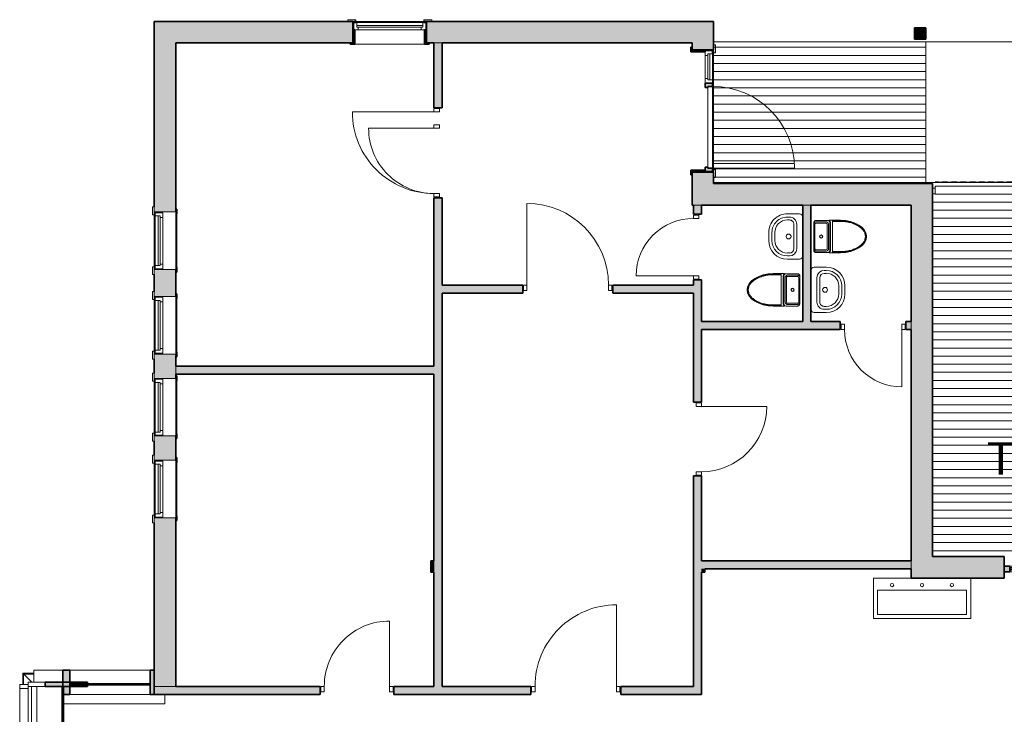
# Model space of a CAD drawing. Header units: millimetres. Extents: x -22273 to 76848, y -40640 to 35706.
# Tile 4 of 21: x -15128 to -2982, y 6855 to 15422. Entities that reach past the tile are written whole.
import ezdxf

# ---------------------------------------------------------------- set-up
doc = ezdxf.new("R2010")
doc.units = ezdxf.units.MM
doc.linetypes.add('Overhead', pattern=[3.96875, 2.38125, -1.5875])
for name, color, linetype, lineweight in [('A-COLS', 52, 'Continuous', 9), ('A-DETL-THIN', 151, 'Continuous', 9), ('A-DOOR', 31, 'Continuous', 9), ('A-DOOR-FRAM', 31, 'Continuous', 9), ('A-DOOR-GLAZ', 31, 'Continuous', 9), ('A-FLOR', 192, 'Continuous', 9), ('A-FLOR-LEVL', 51, 'Continuous', 9), ('A-FLOR-OVHD', 1, 'Overhead', 9), ('A-FLOR-PATT', 8, 'Continuous', 9), ('A-GLAZ', 151, 'Continuous', 9), ('A-GLAZ-CURT', 52, 'Continuous', 9), ('A-GLAZ-CWMG', 51, 'Continuous', 9), ('A-WALL', 113, 'Continuous', 9), ('A-WALL-PATT', 111, 'Continuous', 9), ('G-ANNO-TEXT', 231, 'Continuous', 9), ('P-SANR-FIXT', 6, 'Continuous', 9)]:
    doc.layers.add(name, color=color, linetype=linetype, lineweight=lineweight)
doc.styles.add('Arial', font='arial.ttf', dxfattribs={"height": 400})

# ---------------------------------------------------------------- blocks, each defined once
blk = doc.blocks.new('Innerdør Slett _Diplomat_ - 9x21-505350-1_0 første etg_hele_anlegget_m_funksjoner_m_rom')
at = {"layer": 'A-DOOR', "color": 55}
for p, q in [((-350, 856), (-350, 50)), ((-392, 50), (-392, -17)), ((-350, 50), (-392, 50)), ((-350, 50), (-350, -17)), ((456, -17), (456, 50)), ((498, 50), (456, 50)), ((498, -17), (498, 50)), ((-392, -17), (-350, -17)), ((456, -17), (498, -17))]:
    blk.add_line(p, q, dxfattribs=at)
blk.add_arc((-350, 50), 806, 360, 90, dxfattribs=at)
blk = doc.blocks.new('Innerdør Slett _Diplomat_ - 9x21-505349-1_0 første etg_hele_anlegget_m_funksjoner_m_rom')
at = {"layer": 'A-DOOR', "color": 55}
for p, q in [((-392, 17), (-350, 17)), ((-392, -50), (-392, 17)), ((-350, -50), (-350, 17)), ((456, 17), (456, -50)), ((456, 17), (498, 17)), ((498, 17), (498, -50)), ((-350, -50), (-392, -50)), ((-350, -856), (-350, -50)), ((498, -50), (456, -50))]:
    blk.add_line(p, q, dxfattribs=at)
blk.add_arc((-350, -50), 806, 270, 0, dxfattribs=at)
blk = doc.blocks.new('Innerdør Slett _Diplomat_ - 11x21-505352-1_0 første etg_hele_anlegget_m_funksjoner_m_rom')
at = {"layer": 'A-DOOR', "color": 55}
for p, q in [((-492, 17), (-450, 17)), ((-492, -50), (-492, 17)), ((-450, -50), (-450, 17)), ((556, 17), (556, -50)), ((556, 17), (598, 17)), ((598, 17), (598, -50)), ((-450, -50), (-492, -50)), ((-450, -1056), (-450, -50)), ((598, -50), (556, -50))]:
    blk.add_line(p, q, dxfattribs=at)
blk.add_arc((-450, -50), 1006, 270, 0, dxfattribs=at)
blk = doc.blocks.new('Innerdør Slett _Diplomat_ - 11x21-505353-1_0 første etg_hele_anlegget_m_funksjoner_m_rom')
at = {"layer": 'A-DOOR', "color": 55}
for p, q in [((-450, 1056), (-450, 50)), ((-492, 50), (-492, -17)), ((-450, 50), (-492, 50)), ((-450, 50), (-450, -17)), ((556, -17), (556, 50)), ((598, 50), (556, 50)), ((598, -17), (598, 50)), ((-492, -17), (-450, -17)), ((556, -17), (598, -17))]:
    blk.add_line(p, q, dxfattribs=at)
blk.add_arc((-450, 50), 1006, 360, 90, dxfattribs=at)
blk = doc.blocks.new('Innerdør Slett _Diplomat_ - 8x21-505351-1_0 første etg_hele_anlegget_m_funksjoner_m_rom')
at = {"layer": 'A-DOOR', "color": 55}
for p, q in [((-300, 756), (-300, 50)), ((-342, 50), (-342, -17)), ((-300, 50), (-342, 50)), ((-300, 50), (-300, -17)), ((406, -17), (406, 50)), ((448, 50), (406, 50)), ((448, -17), (448, 50)), ((-342, -17), (-300, -17)), ((406, -17), (448, -17))]:
    blk.add_line(p, q, dxfattribs=at)
blk.add_arc((-300, 50), 706, 360, 90, dxfattribs=at)
blk = doc.blocks.new('Rectangular Mullion - 50 x 100mm-1460648-1_0 første etg_hele_anlegget_m_funksjoner_m_rom')
at = {"layer": 'A-GLAZ-CWMG'}
blk.add_hatch(color=9, dxfattribs=at).paths.add_polyline_path([(-50, -125), (0, -125), (0, 175), (-50, 175), (-50, 31)])
at = {"layer": 'A-GLAZ-CWMG', "color": 8, "lineweight": 35}
for p, q in [((0, 175), (-50, 175)), ((-50, 175), (-50, -125)), ((0, -125), (0, 175)), ((-50, -125), (0, -125))]:
    blk.add_line(p, q, dxfattribs=at)
blk = doc.blocks.new('Rectangular Mullion - 50 x 100mm-1460650-1_0 første etg_hele_anlegget_m_funksjoner_m_rom')
at = {"layer": 'A-GLAZ-CWMG', "color": 55}
for p, q in [((0, 175), (-50, 175)), ((-50, 175), (-50, 72)), ((0, 72), (0, 175))]:
    blk.add_line(p, q, dxfattribs=at)
blk = doc.blocks.new('Rectangular Mullion - 50 x 150mm-1462491-1_0 første etg_hele_anlegget_m_funksjoner_m_rom')
at = {"layer": 'A-GLAZ-CWMG', "color": 55}
for p, q in [((-15128, 7175), (-15025, 7175)), ((-15128, 6445), (-15128, 7175))]:
    blk.add_line(p, q, dxfattribs=at)
blk = doc.blocks.new('System Panel - Glazed-1462500-1_0 første etg_hele_anlegget_m_funksjoner_m_rom')
at = {"layer": 'A-GLAZ-CURT'}
blk.add_hatch(color=9, dxfattribs=at).paths.add_polyline_path([(-14605, 6470), (-14587, 6470), (-14587, 7200), (-14605, 7200)])
at = {"layer": 'A-GLAZ-CURT', "color": 55}
blk.add_line((-14915, 7200), (-14915, 6470), dxfattribs=at)
at = {"layer": 'A-GLAZ-CURT', "color": 8, "lineweight": 35}
for p, q in [((-14605, 7200), (-14605, 6470)), ((-14587, 7200), (-14605, 7200)), ((-14587, 6470), (-14587, 7200)), ((-14605, 6470), (-14587, 6470))]:
    blk.add_line(p, q, dxfattribs=at)
blk = doc.blocks.new('Rectangular Mullion - 50 x 100mm-460747-1_0 første etg_hele_anlegget_m_funksjoner_m_rom')
at = {"layer": 'A-GLAZ-CWMG'}
blk.add_hatch(color=9, dxfattribs=at).paths.add_polyline_path([(-14529, 7200), (-14291, 7200), (-14291, 7250), (-14814, 7250), (-14814, 7200)])
at = {"layer": 'A-GLAZ-CWMG', "color": 55}
for p, q in [((-15025, 7200), (-15025, 7250)), ((-14814, 7250), (-15025, 7250)), ((-14814, 7200), (-15025, 7200))]:
    blk.add_line(p, q, dxfattribs=at)
at = {"layer": 'A-GLAZ-CWMG', "color": 8, "lineweight": 35}
for p, q in [((-14291, 7250), (-14814, 7250)), ((-14814, 7250), (-14814, 7200)), ((-14814, 7200), (-14291, 7200)), ((-14291, 7200), (-14291, 7250))]:
    blk.add_line(p, q, dxfattribs=at)
blk = doc.blocks.new('Rectangular Mullion - 50 x 100mm-1462505-1_0 første etg_hele_anlegget_m_funksjoner_m_rom')
at = {"layer": 'A-GLAZ-CWMG', "color": 55}
for p, q in [((-15025, 7200), (-14984, 7200)), ((-15025, 7200), (-15025, 6445)), ((-14984, 7200), (-14984, 6445))]:
    blk.add_line(p, q, dxfattribs=at)
blk = doc.blocks.new('Rectangular Mullion - 50 x 150mm-1462376-1_0 første etg_hele_anlegget_m_funksjoner_m_rom')
at = {"layer": 'A-GLAZ-CWMG'}
blk.add_hatch(color=9, dxfattribs=at).paths.add_polyline_path([(-14529, 7100), (-14509, 7100), (-14509, 7400), (-14596, 7400), (-14596, 7100)])
at = {"layer": 'A-GLAZ-CWMG', "color": 55}
for q in [(-14596, 7400), (-14953, 7250)]:
    blk.add_line((-14953, 7400), q, dxfattribs=at)
at = {"layer": 'A-GLAZ-CWMG', "color": 8, "lineweight": 35}
for p, q in [((-14509, 7400), (-14596, 7400)), ((-14596, 7400), (-14596, 7100)), ((-14509, 7100), (-14509, 7400)), ((-14596, 7100), (-14509, 7100))]:
    blk.add_line(p, q, dxfattribs=at)
blk = doc.blocks.new('System Panel - Glazed-1462508-1_0 første etg_hele_anlegget_m_funksjoner_m_rom')
at = {"layer": 'A-GLAZ-CURT'}
blk.add_hatch(color=9, dxfattribs=at).paths.add_polyline_path([(-693, 5), (-693, -5), (298, -5), (298, 5)])
at = {"layer": 'A-GLAZ-CURT', "color": 8, "lineweight": 35}
for p, q in [((298, 5), (-693, 5)), ((-693, 5), (-693, -5)), ((298, -5), (298, 5)), ((-693, -5), (298, -5))]:
    blk.add_line(p, q, dxfattribs=at)
blk = doc.blocks.new('Rectangular Mullion - 50 x 100mm-1462488-1_0 første etg_hele_anlegget_m_funksjoner_m_rom')
at = {"layer": 'A-GLAZ-CWMG', "color": 55}
for p, q in [((-14509, 7400), (-13518, 7400)), ((-13518, 7100), (-14509, 7100))]:
    blk.add_line(p, q, dxfattribs=at)
blk = doc.blocks.new('Vindu FKS 1x2-J - 9x17 FKS for 200 vegg-476345-1_0 første etg_hele_anlegget_m_funksjoner_m_rom')
at = {"layer": 'A-GLAZ'}
h = blk.add_hatch(color=9, dxfattribs=at)
h.paths.add_polyline_path([(445, 120), (445, 132), (420, 132), (420, 120)])
h.paths.add_polyline_path([(-445, 120), (-420, 120), (-420, 132), (-445, 132)])
h = blk.add_hatch(color=9, dxfattribs=at)
h.paths.add_polyline_path([(430, -147), (488, -147), (488, -132), (445, -132), (445, 28), (430, 28), (430, -132)])
h.paths.add_polyline_path([(-455, -147), (-430, -147), (-430, 28), (-445, 28), (-445, -132), (-488, -132), (-488, -147)])
at = {"layer": 'A-GLAZ', "color": 55}
for p, q in [((-518, 132), (-518, 154)), ((-518, 154), (-420, 154)), ((-420, 132), (-518, 132)), ((-420, 154), (-420, 132)), ((518, 154), (420, 154)), ((420, 154), (420, 132)), ((420, 132), (518, 132)), ((518, 132), (518, 154)), ((445, 120), (-445, 120)), ((-445, 120), (-445, 28)), ((-445, 28), (445, 28)), ((430, 28), (-430, 28)), ((-406, 60), (-406, 120)), ((-406, 84), (406, 84)), ((-406, 60), (406, 60)), ((-388, 60), (-406, 60)), ((-388, 28), (-388, 60)), ((388, 60), (406, 60)), ((388, 28), (388, 60)), ((406, 60), (406, 120)), ((445, 28), (445, 120)), ((430, -147), (-430, -147))]:
    blk.add_line(p, q, dxfattribs=at)
at = {"layer": 'A-GLAZ', "color": 8, "lineweight": 35}
for p, q in [((-420, 132), (-445, 132)), ((-445, 132), (-445, 120)), ((-420, 120), (-420, 132)), ((420, 132), (420, 120)), ((445, 132), (420, 132)), ((445, 120), (445, 132)), ((-445, 120), (-420, 120)), ((-445, 28), (-445, -132)), ((-430, 28), (-445, 28)), ((-430, -147), (-430, 28)), ((420, 120), (445, 120)), ((445, 28), (430, 28)), ((430, 28), (430, -147)), ((445, -132), (445, 28)), ((-488, -132), (-488, -147)), ((-488, -147), (-430, -147)), ((-445, -132), (-455, -132)), ((430, -147), (488, -147)), ((455, -132), (445, -132)), ((488, -147), (488, -132))]:
    blk.add_line(p, q, dxfattribs=at)
blk = doc.blocks.new('Fast-Felt STF 1 - STF1 1_324-562090-1_0 første etg_hele_anlegget_m_funksjoner_m_rom')
at = {"layer": 'A-DOOR-FRAM'}
h = blk.add_hatch(color=9, dxfattribs=at)
h.paths.add_polyline_path([(662, -54), (662, 16), (592, 16), (592, -54)])
h.paths.add_polyline_path([(-592, -54), (-592, 16), (-662, 16), (-662, -54)])
at = {"layer": 'A-DOOR-GLAZ'}
blk.add_hatch(color=9, dxfattribs=at).paths.add_polyline_path([(592, -31), (592, -7), (-592, -7), (-592, -31)])
at = {"layer": 'A-DOOR-FRAM', "color": 8, "lineweight": 35}
for p, q in [((-592, 16), (-662, 16)), ((-592, -54), (-592, 16)), ((662, 16), (592, 16)), ((592, 16), (592, -54)), ((-662, -54), (-592, -54)), ((592, -54), (662, -54))]:
    blk.add_line(p, q, dxfattribs=at)
at = {"layer": 'A-DOOR-FRAM', "color": 55}
for p, q in [((-592, 16), (592, 16)), ((592, -54), (-592, -54))]:
    blk.add_line(p, q, dxfattribs=at)
at = {"layer": 'A-DOOR-GLAZ', "color": 8, "lineweight": 35}
for p, q in [((592, -7), (-592, -7)), ((-592, -7), (-592, -31)), ((-592, -31), (592, -31)), ((592, -31), (592, -7))]:
    blk.add_line(p, q, dxfattribs=at)
blk = doc.blocks.new('FPS Bangstad - 11x21-566547-1_0 første etg_hele_anlegget_m_funksjoner_m_rom')
at = {"layer": 'A-DOOR-FRAM'}
h = blk.add_hatch(color=9, dxfattribs=at)
h.paths.add_polyline_path([(-501, -120), (-461, -120), (-461, -60), (-446, -60), (-446, -28), (-501, -28), (-501, -60)])
h.paths.add_polyline_path([(534, -28), (534, -60), (549, -60), (549, -120), (589, -120), (589, -28), (549, -28)])
at = {"layer": 'A-DOOR', "color": 55}
for p, q in [((-461, -60), (549, -60)), ((549, -120), (-461, -120)), ((-461, -120), (-461, -1130)), ((-401, -120), (-401, -1128))]:
    blk.add_line(p, q, dxfattribs=at)
blk.add_arc((-461, -120), 1010, 270, 360, dxfattribs=at)
at = {"layer": 'A-DOOR-FRAM', "color": 8, "lineweight": 35}
for p, q in [((-501, -120), (-501, -28)), ((-501, -28), (-446, -28)), ((-461, -120), (-501, -120)), ((-461, -60), (-461, -120)), ((-446, -60), (-461, -60)), ((-446, -28), (-446, -60)), ((534, -60), (534, -28)), ((534, -28), (589, -28)), ((549, -60), (534, -60)), ((549, -120), (549, -60)), ((589, -120), (549, -120)), ((589, -28), (589, -120))]:
    blk.add_line(p, q, dxfattribs=at)
blk = doc.blocks.new('Sidefelt HS - 4x21-566517-1_0 første etg_hele_anlegget_m_funksjoner_m_rom')
at = {"layer": 'A-DOOR'}
h = blk.add_hatch(color=9, dxfattribs=at)
h.paths.add_polyline_path([(995, 132), (970, 132), (970, 120), (995, 120)])
h.paths.add_polyline_path([(-470, 120), (-470, 132), (-495, 132), (-495, 120)])
h = blk.add_hatch(color=9, dxfattribs=at)
h.paths.add_polyline_path([(1038, -132), (995, -132), (995, 28), (980, 28), (980, -147), (1038, -147)])
h.paths.add_polyline_path([(-480, -132), (-480, 28), (-495, 28), (-495, -132), (-538, -132), (-538, -147), (-480, -147)])
at = {"layer": 'A-DOOR', "color": 55}
for p, q in [((-568, 132), (-568, 154)), ((-568, 154), (-470, 154)), ((-470, 132), (-568, 132)), ((-470, 154), (-470, 132)), ((1068, 154), (970, 154)), ((970, 154), (970, 132)), ((970, 132), (1068, 132)), ((1068, 132), (1068, 154)), ((-95, 120), (-495, 120)), ((-495, 120), (-495, 28)), ((-495, 28), (-95, 28)), ((-455, 120), (-455, 60)), ((-437, 28), (-437, 60)), ((-153, 28), (-153, 60)), ((-135, 60), (-135, 120)), ((-95, 28), (-95, 120))]:
    blk.add_line(p, q, dxfattribs=at)
at = {"layer": 'A-DOOR', "color": 8, "lineweight": 35}
for p, q in [((-470, 132), (-495, 132)), ((-495, 132), (-495, 120)), ((-470, 120), (-470, 132)), ((970, 132), (970, 120)), ((995, 132), (970, 132)), ((995, 120), (995, 132)), ((-495, 120), (-470, 120)), ((-495, 28), (-495, -132)), ((-480, 28), (-495, 28)), ((-480, -147), (-480, 28)), ((980, 28), (980, -147)), ((995, -132), (995, 28)), ((-538, -132), (-538, -147)), ((-538, -147), (-480, -147)), ((-495, -132), (-505, -132)), ((980, -147), (1038, -147)), ((1005, -132), (995, -132)), ((1038, -147), (1038, -132))]:
    blk.add_line(p, q, dxfattribs=at)
at = {"layer": 'A-DOOR-GLAZ', "color": 55}
for p, q in [((-135, 84), (-455, 84)), ((-455, 60), (-135, 60))]:
    blk.add_line(p, q, dxfattribs=at)
blk = doc.blocks.new('Sanitærutstyr Toalett Gulvmontert - Type 1-566933-1_0 første etg_hele_anlegget_m_funksjoner_m_rom')
at = {"layer": 'P-SANR-FIXT', "color": 55}
for p, q in [((105, 416), (105, 275)), ((110, 416), (110, 316)), ((119, 416), (119, 316)), ((491, 316), (491, 416)), ((500, 316), (500, 416)), ((505, 275), (505, 416)), ((106, 255), (106, 116)), ((119, 316), (110, 316)), ((491, 316), (119, 316)), ((135, 291), (475, 291)), ((474, 285), (136, 285)), ((155, 267), (455, 267)), ((455, 252), (155, 252)), ((500, 316), (491, 316)), ((504, 116), (504, 255)), ((124, 116), (124, 236)), ((139, 236), (139, 116)), ((471, 116), (471, 236)), ((486, 236), (486, 116)), ((136, 86), (154, 86)), ((136, 86), (155, 86)), ((155, 86), (136, 86)), ((155, 86), (136, 86)), ((154, 86), (155, 86)), ((155, 100), (455, 100)), ((455, 86), (155, 86)), ((455, 86), (456, 86)), ((455, 86), (474, 86)), ((474, 86), (455, 86)), ((474, 86), (455, 86)), ((456, 86), (474, 86))]:
    blk.add_line(p, q, dxfattribs=at)
at = {"layer": 'P-SANR-FIXT', "color": 55, "flags": 128}
blk.add_lwpolyline([(505, 416), (501, 479), (490, 539), (471, 594), (446, 643), (416, 682), (382, 712), (344, 730), (305, 736), (266, 730), (228, 712), (194, 682), (164, 643), (139, 594), (120, 539), (109, 479), (105, 416)], dxfattribs=at)
at = {"layer": 'P-SANR-FIXT', "color": 55}
for centre, radius, start, end in [((135, 256), 35.1, 90, 148.7007), ((135, 256), 35.1, 117.8516, 139.8014), ((135, 256), 35.1, 90, 113.8684), ((155, 236), 16.1, 90, 180), ((455, 236), 16.1, 360, 90), ((475, 256), 35.1, 31.2993, 90), ((475, 256), 35.1, 66.1316, 90), ((475, 256), 35.1, 40.1986, 62.8607), ((305, 176), 20, 90, 270), ((305, 176), 17.5, 90, 270), ((305, 176), 17.1, 90, 270), ((305, 176), 20, 270, 90), ((305, 176), 17.5, 270, 90), ((305, 176), 17.1, 270, 90), ((155, 116), 16.1, 180, 270), ((455, 116), 16.1, 270, 360)]:
    blk.add_arc(centre, radius, start, end, dxfattribs=at)
for centre, major_axis, ratio, start_param, end_param in [((155, 268), (21.9, 0), 0.047565, 4.684621, 4.712388), ((455, 268), (-21.9, 0), 0.047565, 1.570797, 1.598564), ((123, 236), (0, 21.9), 0.047565, 4.71239, 4.740157), ((487, 236), (0, 21.9), 0.047565, 1.543028, 1.570795), ((136, 101), (21.3, 0), 0.707107, 4.669146, 4.712369), ((136, 116), (29.4, 0), 0.998369, 4.662191, 4.712399), ((474, 101), (21.3, 0), 0.707107, 4.712409, 4.755631), ((474, 116), (29.4, 0), 0.998369, 4.712379, 4.762587)]:
    blk.add_ellipse(centre, major_axis=major_axis, ratio=ratio, start_param=start_param, end_param=end_param, dxfattribs=at)
for points, knots in [([(466, 593), (459, 610), (443, 642), (413, 681), (379, 710), (343, 727), (305, 733), (267, 727), (231, 710), (197, 681), (167, 642), (151, 610), (144, 593)], [-4.120215, -4.120215, -4.120215, -4.120215, -3.926991, -3.730641, -3.534292, -3.337942, -3.141593, -2.945243, -2.748894, -2.552544, -2.356194, -2.162971, -2.162971, -2.162971, -2.162971]), ([(107, 265), (107, 266), (107, 270), (107, 274), (107, 277)], [-0.6118664, -0.6118664, -0.6118664, -0.6118664, -0.5, -0.0208691, -0.0208691, -0.0208691, -0.0208691]), ([(124, 237), (124, 240), (126, 247), (131, 257), (141, 265), (150, 267), (154, 267)], [-1, -1, -1, -1, -0.785714, -0.571429, -0.285714, 0, 0, 0, 0]), ([(456, 267), (459, 267), (466, 266), (476, 260), (484, 250), (486, 241), (486, 237)], [-1, -1, -1, -1, -0.785714, -0.571429, -0.285714, 0, 0, 0, 0]), ([(503, 277), (503, 274), (503, 270), (503, 266), (503, 265)], [-0.9791309, -0.9791309, -0.9791309, -0.9791309, -0.5, -0.3881336, -0.3881336, -0.3881336, -0.3881336]), ([(106, 116), (106, 113), (107, 106), (112, 97), (122, 89), (131, 86), (135, 86)], [-1, -1, -1, -1, -0.785714, -0.571429, -0.285714, 0, 0, 0, 0]), ([(135, 86), (130, 87), (123, 89), (117, 94), (115, 95)], [-1, -1, -1, -1, -0.6666667, -0.5, -0.5, -0.5, -0.5]), ([(154, 86), (151, 86), (144, 87), (134, 93), (126, 103), (124, 112), (124, 116)], [-1, -1, -1, -1, -0.785714, -0.571429, -0.285714, 0, 0, 0, 0]), ([(486, 116), (486, 113), (484, 106), (479, 96), (469, 88), (460, 86), (456, 86)], [-1, -1, -1, -1, -0.785714, -0.571429, -0.285714, 0, 0, 0, 0]), ([(475, 86), (478, 86), (485, 88), (495, 93), (502, 103), (504, 112), (504, 116)], [-1, -1, -1, -1, -0.785714, -0.571429, -0.285714, 0, 0, 0, 0])]:
    blk.add_open_spline(points, degree=3, knots=knots, dxfattribs=at)
for points in [[(491, 416), (491, 437), (488, 477), (477, 536), (459, 590), (435, 637), (406, 674), (374, 702), (340, 719), (305, 724), (270, 719), (236, 702), (204, 674), (175, 637), (151, 590), (133, 536), (122, 477), (119, 437), (119, 416)], [(143, 592), (136, 575), (124, 538), (113, 478), (110, 437), (110, 416)], [(500, 416), (500, 437), (497, 478), (486, 538), (474, 575), (467, 592)], [(135, 285), (130, 285), (120, 282), (109, 271), (106, 261), (106, 256)], [(504, 256), (504, 261), (501, 271), (490, 282), (480, 285), (475, 285)], [(109, 105), (109, 106), (108, 107), (108, 108)], [(499, 101), (497, 97), (490, 90), (480, 87), (475, 86)]]:
    blk.add_open_spline(points, degree=3, dxfattribs=at)
blk = doc.blocks.new('Sanitærutstyr Toalett Gulvmontert - Type 1-V23-1_0 første etg_hele_anlegget_m_funksjoner_m_rom')
at = {"layer": 'P-SANR-FIXT', "color": 55}
for p, q in [((105, 416), (105, 275)), ((110, 416), (110, 316)), ((119, 416), (119, 316)), ((491, 316), (491, 416)), ((500, 316), (500, 416)), ((505, 275), (505, 416)), ((106, 255), (106, 116)), ((119, 316), (110, 316)), ((491, 316), (119, 316)), ((135, 291), (475, 291)), ((474, 285), (136, 285)), ((155, 267), (455, 267)), ((455, 252), (155, 252)), ((500, 316), (491, 316)), ((504, 116), (504, 255)), ((124, 116), (124, 236)), ((139, 236), (139, 116)), ((471, 116), (471, 236)), ((486, 236), (486, 116)), ((136, 86), (154, 86)), ((136, 86), (155, 86)), ((155, 86), (136, 86)), ((155, 86), (136, 86)), ((154, 86), (155, 86)), ((155, 100), (455, 100)), ((455, 86), (155, 86)), ((455, 86), (456, 86)), ((455, 86), (474, 86)), ((474, 86), (455, 86)), ((474, 86), (455, 86)), ((456, 86), (474, 86))]:
    blk.add_line(p, q, dxfattribs=at)
at = {"layer": 'P-SANR-FIXT', "color": 55, "flags": 128}
blk.add_lwpolyline([(505, 416), (501, 479), (490, 539), (471, 594), (446, 643), (416, 682), (382, 712), (344, 730), (305, 736), (266, 730), (228, 712), (194, 682), (164, 643), (139, 594), (120, 539), (109, 479), (105, 416)], dxfattribs=at)
at = {"layer": 'P-SANR-FIXT', "color": 55}
for centre, radius, start, end in [((135, 256), 35.1, 90, 148.7007), ((135, 256), 35.1, 117.1393, 139.8014), ((135, 256), 35.1, 90, 113.8684), ((155, 236), 16.1, 90, 180), ((455, 236), 16.1, 360, 90), ((475, 256), 35.1, 31.2993, 90), ((475, 256), 35.1, 66.1316, 90), ((475, 256), 35.1, 40.1986, 62.8607), ((305, 176), 20, 90, 270), ((305, 176), 17.5, 90, 270), ((305, 176), 17.1, 90, 270), ((305, 176), 20, 270, 90), ((305, 176), 17.5, 270, 90), ((305, 176), 17.1, 270, 90), ((155, 116), 16.1, 180, 270), ((455, 116), 16.1, 270, 360)]:
    blk.add_arc(centre, radius, start, end, dxfattribs=at)
for centre, major_axis, ratio, start_param, end_param in [((155, 268), (21.9, 0), 0.047565, 4.684621, 4.712388), ((455, 268), (-21.9, 0), 0.047565, 1.570797, 1.598564), ((123, 236), (0, 21.9), 0.047565, 4.71239, 4.740157), ((487, 236), (0, 21.9), 0.047565, 1.543028, 1.570795), ((136, 101), (21.3, 0), 0.707107, 4.669146, 4.712369), ((136, 116), (29.4, 0), 0.998369, 4.662191, 4.712399), ((474, 101), (21.3, 0), 0.707107, 4.712409, 4.755631), ((474, 116), (29.4, 0), 0.998369, 4.712379, 4.762587)]:
    blk.add_ellipse(centre, major_axis=major_axis, ratio=ratio, start_param=start_param, end_param=end_param, dxfattribs=at)
for points in [[(500, 416), (500, 437), (497, 478), (486, 538), (468, 593), (443, 641), (413, 681), (379, 710), (343, 727), (305, 733), (267, 727), (231, 710), (197, 681), (167, 641), (142, 593), (124, 538), (113, 478), (110, 437), (110, 416)], [(491, 416), (491, 437), (488, 477), (477, 536), (459, 590), (435, 637), (406, 674), (374, 702), (340, 719), (305, 724), (270, 719), (236, 702), (204, 674), (175, 637), (151, 590), (133, 536), (122, 477), (119, 437), (119, 416)], [(135, 285), (130, 285), (120, 282), (109, 271), (106, 261), (106, 256)], [(504, 256), (504, 261), (501, 271), (490, 282), (480, 285), (475, 285)], [(109, 105), (109, 106), (108, 107), (108, 108)], [(499, 101), (497, 97), (490, 90), (480, 87), (475, 86)]]:
    blk.add_open_spline(points, degree=3, dxfattribs=at)
for points, knots in [([(107, 265), (107, 266), (107, 270), (107, 274), (107, 277)], [-0.6118664, -0.6118664, -0.6118664, -0.6118664, -0.5, -0.0208691, -0.0208691, -0.0208691, -0.0208691]), ([(124, 237), (124, 240), (126, 247), (131, 257), (141, 265), (150, 267), (154, 267)], [-1, -1, -1, -1, -0.785714, -0.571429, -0.285714, 0, 0, 0, 0]), ([(456, 267), (459, 267), (466, 266), (476, 260), (484, 250), (486, 241), (486, 237)], [-1, -1, -1, -1, -0.785714, -0.571429, -0.285714, 0, 0, 0, 0]), ([(503, 277), (503, 274), (503, 270), (503, 266), (503, 265)], [-0.9791309, -0.9791309, -0.9791309, -0.9791309, -0.5, -0.3881336, -0.3881336, -0.3881336, -0.3881336]), ([(106, 116), (106, 113), (107, 106), (112, 97), (122, 89), (131, 86), (135, 86)], [-1, -1, -1, -1, -0.785714, -0.571429, -0.285714, 0, 0, 0, 0]), ([(135, 86), (130, 87), (123, 89), (117, 94), (115, 95)], [-1, -1, -1, -1, -0.6666667, -0.5, -0.5, -0.5, -0.5]), ([(154, 86), (151, 86), (144, 87), (134, 93), (126, 103), (124, 112), (124, 116)], [-1, -1, -1, -1, -0.785714, -0.571429, -0.285714, 0, 0, 0, 0]), ([(486, 116), (486, 113), (484, 106), (479, 96), (469, 88), (460, 86), (456, 86)], [-1, -1, -1, -1, -0.785714, -0.571429, -0.285714, 0, 0, 0, 0]), ([(475, 86), (478, 86), (485, 88), (495, 93), (502, 103), (504, 112), (504, 116)], [-1, -1, -1, -1, -0.785714, -0.571429, -0.285714, 0, 0, 0, 0])]:
    blk.add_open_spline(points, degree=3, knots=knots, dxfattribs=at)
blk = doc.blocks.new('Sanitær Servant Løs - 56x42-566976-1_0 første etg_hele_anlegget_m_funksjoner_m_rom')
at = {"layer": 'P-SANR-FIXT', "color": 55}
for p, q in [((165, 470), (65, 470)), ((65, 430), (165, 430)), ((165, 430), (65, 430)), ((165, 394), (65, 394)), ((-165, 240), (-165, 90)), ((-125, 215), (-125, 240)), ((-125, 215), (-125, 240)), ((-88, 215), (-88, 240)), ((265, 161), (-35, 161)), ((265, 125), (-35, 125)), ((265, 125), (-35, 125)), ((319, 240), (319, 215)), ((355, 240), (355, 215)), ((355, 240), (355, 215)), ((395, 90), (395, 240))]:
    blk.add_line(p, q, dxfattribs=at)
blk.add_circle((115, 225), 30, dxfattribs=at)
for centre, radius, start, end in [((65, 240), 230, 90, 180), ((65, 240), 190, 90, 180), ((65, 240), 190, 90, 180), ((65, 240), 154, 90, 180), ((165, 240), 230, 360, 90), ((165, 240), 190, 0, 90), ((165, 240), 190, 360, 90), ((165, 240), 154, 360, 90), ((-35, 215), 90, 180, 270), ((-35, 215), 90, 180, 270), ((-35, 215), 53.8, 180, 270), ((265, 215), 90, 270, 0), ((265, 215), 53.8, 270, 0), ((265, 215), 90, 270, 0), ((-125, 90), 40, 180, 270), ((355, 90), 40, 270, 360)]:
    blk.add_arc(centre, radius, start, end, dxfattribs=at)
blk = doc.blocks.new('Vindu FK - 7x7 FK-V34-1_0 første etg_hele_anlegget_m_funksjoner_m_rom')
at = {"layer": 'A-GLAZ'}
h = blk.add_hatch(color=9, dxfattribs=at)
h.paths.add_polyline_path([(-388, -147), (-330, -147), (-330, -132), (-388, -132)])
h.paths.add_polyline_path([(330, -147), (388, -147), (388, -132), (330, -132)])
at = {"layer": 'A-GLAZ', "color": 55}
for p, q in [((-418, 132), (-418, 154)), ((-418, 154), (-320, 154)), ((-320, 154), (-418, 154)), ((-418, 154), (-418, 132)), ((-320, 132), (-418, 132)), ((-418, 132), (-355, 132)), ((-355, 132), (-355, -132)), ((-320, 154), (-320, 132)), ((-320, 132), (-320, 154)), ((320, 132), (-320, 132)), ((418, 154), (320, 154)), ((320, 154), (320, 132)), ((418, 154), (320, 154)), ((320, 154), (320, 132)), ((320, 132), (418, 132)), ((355, -132), (355, 132)), ((355, 132), (418, 132)), ((418, 132), (418, 154)), ((418, 132), (418, 154)), ((345, 120), (-345, 120)), ((-345, 120), (-345, 28)), ((-345, 28), (345, 28)), ((-306, 60), (-306, 120)), ((-306, 84), (306, 84)), ((-306, 60), (306, 60)), ((-288, 60), (-306, 60)), ((-288, 28), (-288, 60)), ((288, 60), (306, 60)), ((288, 28), (288, 60)), ((306, 60), (306, 120)), ((345, 28), (345, 120)), ((-355, -132), (355, -132)), ((330, -147), (-330, -147))]:
    blk.add_line(p, q, dxfattribs=at)
at = {"layer": 'A-GLAZ', "color": 8, "lineweight": 35}
for p, q in [((-388, -132), (-388, -147)), ((-388, -147), (-330, -147)), ((-330, -147), (-330, -132)), ((330, -132), (330, -147)), ((330, -147), (388, -147)), ((388, -147), (388, -132))]:
    blk.add_line(p, q, dxfattribs=at)
blk = doc.blocks.new('Innerdør Slett _Diplomat_ - 11x21-V37-1_0 første etg_hele_anlegget_m_funksjoner_m_rom')
at = {"layer": 'A-DOOR', "color": 7}
for p, q in [((-492, 17), (-450, 17)), ((-492, -50), (-492, 17)), ((-450, -50), (-450, 17)), ((556, 17), (556, -50)), ((556, 17), (598, 17)), ((598, 17), (598, -50)), ((-450, -50), (-492, -50)), ((-450, -1056), (-450, -50)), ((598, -50), (556, -50))]:
    blk.add_line(p, q, dxfattribs=at)
blk.add_arc((-450, -50), 1006, 270, 0, dxfattribs=at)
blk = doc.blocks.new('Rectangular Mullion - 50 x 100mm-1462380-1_0 første etg_hele_anlegget_m_funksjoner_m_rom')
at = {"layer": 'A-GLAZ-CWMG', "color": 55}
blk.add_line((0, 25), (0, 175), dxfattribs=at)

msp = doc.modelspace()

# ---------------------------------------------------------------- hatches: boundary and pattern name
at = {"layer": 'A-COLS'}
msp.add_hatch(color=9, dxfattribs=at).paths.add_polyline_path([(-3950, 15180), (-3950, 15320), (-4090, 15320), (-4090, 15180)])
at = {"layer": 'A-FLOR-PATT'}
h = msp.add_hatch(dxfattribs=at)
h.set_pattern_fill('FP_5', color=9, style=0, pattern_type=2)
h.set_pattern_definition([(0, (-5258.575, 14281.55), (0, 100), [])])
h.paths.add_polyline_path([(-6011, 13413), (-3949, 13413), (-3949, 15150), (-6568, 15150), (-6568, 13413)])
h = msp.add_hatch(dxfattribs=at)
h.set_pattern_fill('FP_2', color=9, style=0, pattern_type=2)
h.set_pattern_definition([(0, (-1196.58, 11073), (0, 100), [])])
h.paths.add_polyline_path([(1459, 8800), (1459, 9389), (603, 10759), (689, 10813), (624, 10919), (620, 10919), (620, 10779), (480, 10779), (480, 10919), (-1754, 10919), (-1754, 10779), (-1894, 10779), (-1894, 10919), (-2068, 10919), (-2068, 12770), (-2075, 12770), (-2075, 13269), (-3834, 13269), (-3834, 13346), (-3868, 13346), (-3868, 8800), (1325, 8800)])
h.paths.add_polyline_path([(-2075, 12629), (-2214, 12629), (-2214, 12769), (-2074, 12769), (-2074, 12629)])
at = {"layer": 'A-WALL'}
for points in [[(-10058, 8610), (-10018, 8610), (-10018, 8750), (-10058, 8750)], [(-6718, 8610), (-6678, 8610), (-6678, 8650), (-6718, 8650)]]:
    msp.add_hatch(color=9, dxfattribs=at).paths.add_polyline_path(points)
at = {"layer": 'A-WALL-PATT'}
h = msp.add_hatch(color=9, dxfattribs=at)
h.paths.add_polyline_path([(-13204, 7200), (-13204, 9278), (-13468, 9278), (-13468, 7200)])
h.paths.add_polyline_path([(-13204, 9988), (-13204, 10288), (-13468, 10288), (-13468, 9988)])
h.paths.add_polyline_path([(-13468, 10998), (-13204, 10998), (-13204, 11298), (-13468, 11298), (-13468, 11050)])
h.paths.add_polyline_path([(-13204, 12008), (-13204, 12341), (-13468, 12341), (-13468, 12008)])
h.paths.add_polyline_path([(-13468, 13051), (-13204, 13051), (-13204, 15400), (-13468, 15400), (-13468, 13114)])
h = msp.add_hatch(color=9, dxfattribs=at)
h.paths.add_polyline_path([(-6785, 15136), (-6568, 15136), (-6568, 15400), (-10108, 15400), (-10108, 15136), (-6832, 15136)])
h.paths.add_polyline_path([(-12980, 15136), (-11018, 15136), (-11018, 15400), (-13204, 15400), (-13204, 15136)])
h = msp.add_hatch(color=9, dxfattribs=at)
h.paths.add_polyline_path([(-9918, 7200), (-9918, 13226), (-10018, 13226), (-10018, 7200)])
h.paths.add_polyline_path([(-9918, 14336), (-9918, 15136), (-10018, 15136), (-10018, 14336)])
h = msp.add_hatch(color=9, dxfattribs=at)
h.paths.add_polyline_path([(-6818, 13136), (-6568, 13136), (-6568, 13540), (-6832, 13540), (-6832, 13136)])
h.paths.add_polyline_path([(-6568, 15050), (-6568, 15136), (-6832, 15136), (-6832, 15050), (-6785, 15050)])
for points in [[(-6568, 13136), (-3868, 13136), (-3868, 13400), (-6568, 13400)], [(-5368, 11700), (-5368, 13136), (-5468, 13136), (-5468, 11700)], [(-3868, 8536), (-3868, 13136), (-4132, 13136), (-4132, 8536)], [(-13204, 11050), (-10018, 11050), (-10018, 11150), (-13204, 11150)], [(-4132, 8650), (-4132, 8750), (-6718, 8750), (-6718, 8650)]]:
    msp.add_hatch(color=9, dxfattribs=at).paths.add_polyline_path(points)
h = msp.add_hatch(color=9, dxfattribs=at)
h.paths.add_polyline_path([(-6785, 7200), (-6718, 7200), (-6718, 9795), (-6818, 9795), (-6818, 7200)])
h.paths.add_polyline_path([(-6818, 10705), (-6718, 10705), (-6718, 12213), (-6818, 12213), (-6818, 11600)])
h.paths.add_polyline_path([(-6718, 13023), (-6718, 13136), (-6818, 13136), (-6818, 13023), (-6785, 13023)])
h = msp.add_hatch(color=9, dxfattribs=at)
h.paths.add_polyline_path([(-6818, 12050), (-6818, 12150), (-7813, 12150), (-7813, 12050)])
h.paths.add_polyline_path([(-8923, 12050), (-8923, 12150), (-9918, 12150), (-9918, 12050), (-9883, 12050)])
h = msp.add_hatch(color=9, dxfattribs=at)
h.paths.add_polyline_path([(-6718, 11600), (-5005, 11600), (-5005, 11700), (-6718, 11700)])
h.paths.add_polyline_path([(-4132, 11600), (-4132, 11700), (-4195, 11700), (-4195, 11600)])
h = msp.add_hatch(color=9, dxfattribs=at)
h.paths.add_polyline_path([(882, 8536), (1325, 8536), (1325, 8800), (882, 8800), (882, 8586)])
h.paths.add_polyline_path([(-2982, 8536), (-2982, 8800), (-3868, 8800), (-3868, 8536), (-3688, 8536)])
h.paths.add_polyline_path([(-1658, 8536), (-1638, 8536), (-1638, 8800), (-1658, 8800)])
h = msp.add_hatch(color=9, dxfattribs=at)
h.paths.add_polyline_path([(-13204, 7100), (-11423, 7100), (-11423, 7200), (-13468, 7200), (-13468, 7100)])
h.paths.add_polyline_path([(-6718, 7100), (-6718, 7200), (-7713, 7200), (-7713, 7100), (-6785, 7100)])
h.paths.add_polyline_path([(-10018, 7100), (-8823, 7100), (-8823, 7200), (-10513, 7200), (-10513, 7100)])

# ---------------------------------------------------------------- linework, layer by layer
at = {"layer": 'A-COLS', "color": 8, "lineweight": 35}
for p, q in [((-3950, 15320), (-4090, 15320)), ((-4090, 15320), (-4090, 15180)), ((-3950, 15180), (-3950, 15320)), ((-4090, 15180), (-3950, 15180))]:
    msp.add_line(p, q, dxfattribs=at)
at = {"layer": 'A-DETL-THIN', "color": 9}
for p, q in [((-4597, 8036), (-4597, 8536)), ((-4597, 8536), (-4132, 8536)), ((-3397, 8536), (-3397, 8036)), ((-4547, 8086), (-4547, 8386)), ((-3447, 8386), (-4547, 8386)), ((-3447, 8386), (-3447, 8086)), ((-3397, 8036), (-4597, 8036)), ((-3447, 8086), (-4547, 8086))]:
    msp.add_line(p, q, dxfattribs=at)
for centre in [(-4366, 8449), (-3997, 8449), (-3628, 8449)]:
    msp.add_circle(centre, 20, dxfattribs=at)
at = {"layer": 'A-FLOR', "color": 254}
for p, q in [((-3949, 15150), (-6568, 15150)), ((-3949, 13413), (-3949, 15150)), ((-6568, 15050), (-6568, 15040)), ((-6568, 15015), (-6568, 13575)), ((-6568, 13550), (-6568, 13540)), ((-6568, 13413), (-3949, 13413)), ((-3834, 13346), (-3868, 13346))]:
    msp.add_line(p, q, dxfattribs=at)
at = {"layer": 'A-FLOR-LEVL', "color": 254}
for p, q in [((-3949, 15150), (-3949, 13413)), ((-1587, 15150), (-3949, 15150)), ((-1587, 13413), (-3949, 13413))]:
    msp.add_line(p, q, dxfattribs=at)
at = {"layer": 'A-FLOR-OVHD'}
msp.add_line((-3834, 13421), (-1923, 13421), dxfattribs=at)
at = {"layer": 'A-WALL', "color": 8, "lineweight": 35}
for p, q in [((-11018, 15400), (-13468, 15400)), ((-13468, 15400), (-13468, 13114)), ((-11018, 15136), (-11018, 15400)), ((-6568, 15400), (-10108, 15400)), ((-10108, 15400), (-10108, 15136)), ((-6568, 15050), (-6568, 15400)), ((-13204, 15136), (-11018, 15136)), ((-13204, 13051), (-13204, 15136)), ((-10108, 15136), (-10018, 15136)), ((-10018, 15136), (-10018, 14336)), ((-9918, 15136), (-6832, 15136)), ((-9918, 14336), (-9918, 15136)), ((-6832, 15136), (-6832, 15050)), ((-6832, 15050), (-6568, 15050)), ((-10018, 14336), (-9918, 14336)), ((-6832, 13540), (-6832, 13136)), ((-6568, 13540), (-6832, 13540)), ((-6568, 13400), (-6568, 13540)), ((-3868, 13400), (-6568, 13400)), ((-3868, 8800), (-3868, 13400)), ((-10018, 13226), (-10018, 11150)), ((-9918, 13226), (-10018, 13226)), ((-9918, 12150), (-9918, 13226)), ((-6832, 13136), (-6818, 13136)), ((-6818, 13136), (-6818, 13023)), ((-6718, 13136), (-5468, 13136)), ((-6718, 13023), (-6718, 13136)), ((-5468, 13136), (-5468, 11700)), ((-5368, 13136), (-4132, 13136)), ((-5368, 11700), (-5368, 13136)), ((-4132, 13136), (-4132, 11700)), ((-6818, 13023), (-6718, 13023)), ((-13468, 12278), (-13468, 12071)), ((-13204, 12008), (-13204, 12341)), ((-8923, 12150), (-9918, 12150)), ((-8923, 12050), (-8923, 12150)), ((-6818, 12150), (-7813, 12150)), ((-7813, 12150), (-7813, 12050)), ((-6718, 12213), (-6818, 12213)), ((-6818, 12213), (-6818, 12150)), ((-6718, 11700), (-6718, 12213)), ((-9918, 7200), (-9918, 12050)), ((-9918, 12050), (-8923, 12050)), ((-7813, 12050), (-6818, 12050)), ((-6818, 12050), (-6818, 10705)), ((-5468, 11700), (-6718, 11700)), ((-5005, 11700), (-5368, 11700)), ((-5005, 11600), (-5005, 11700)), ((-4132, 11700), (-4195, 11700)), ((-4195, 11700), (-4195, 11600)), ((-6718, 10705), (-6718, 11600)), ((-6718, 11600), (-5005, 11600)), ((-4195, 11600), (-4132, 11600)), ((-4132, 11600), (-4132, 8750)), ((-13204, 11150), (-13204, 11298)), ((-13468, 11235), (-13468, 11061)), ((-10018, 11150), (-13204, 11150)), ((-13204, 10998), (-13204, 11050)), ((-13204, 11050), (-10018, 11050)), ((-10018, 11050), (-10018, 8750)), ((-6818, 10705), (-6718, 10705)), ((-13468, 10225), (-13468, 10051)), ((-13204, 9988), (-13204, 10288)), ((-6718, 9795), (-6818, 9795)), ((-6818, 9795), (-6818, 7200)), ((-6718, 8750), (-6718, 9795)), ((-13204, 7200), (-13204, 9278)), ((-13468, 9215), (-13468, 7100)), ((-10018, 8750), (-10058, 8750)), ((-10058, 8750), (-10058, 8610)), ((-4132, 8750), (-6718, 8750)), ((-2982, 8800), (-3868, 8800)), ((-2982, 8536), (-2982, 8800)), ((-6678, 8650), (-4132, 8650)), ((-6678, 8610), (-6678, 8650)), ((-4132, 8650), (-4132, 8536)), ((-10058, 8610), (-10018, 8610)), ((-10018, 8610), (-10018, 7200)), ((-6718, 7100), (-6718, 8610)), ((-6718, 8610), (-6678, 8610)), ((-4132, 8536), (-2982, 8536)), ((-11423, 7200), (-13204, 7200)), ((-11423, 7100), (-11423, 7200)), ((-10018, 7200), (-10513, 7200)), ((-10513, 7200), (-10513, 7100)), ((-8823, 7200), (-9918, 7200)), ((-8823, 7100), (-8823, 7200)), ((-6818, 7200), (-7713, 7200)), ((-7713, 7200), (-7713, 7100)), ((-13468, 7100), (-11423, 7100)), ((-10513, 7100), (-8823, 7100)), ((-7713, 7100), (-6718, 7100))]:
    msp.add_line(p, q, dxfattribs=at)
at = {"layer": 'A-WALL', "color": 55}
for p, q in [((-11018, 15400), (-11008, 15400)), ((-10983, 15400), (-10143, 15400)), ((-10118, 15400), (-10108, 15400)), ((-10018, 15136), (-9918, 15136)), ((-3834, 13371), (-1973, 13371)), ((-3834, 13269), (-3834, 13371)), ((-2075, 13269), (-3834, 13269)), ((-6818, 13136), (-6718, 13136)), ((-5468, 13136), (-5368, 13136)), ((-4132, 11700), (-4132, 11600)), ((-13204, 11050), (-13204, 11150)), ((-10018, 8610), (-10018, 8750)), ((-4132, 8750), (-4132, 8650)), ((-15090, 7362), (-14978, 7250)), ((-15090, 7362), (-15090, 7225)), ((-14953, 7362), (-15090, 7362)), ((-15080, 7352), (-15080, 7225)), ((-14953, 7352), (-15080, 7352)), ((-14953, 7252), (-14980, 7252)), ((-13204, 7200), (-13468, 7200)), ((-13336, 7100), (-13336, 6986)), ((-13336, 6986), (-14587, 6986))]:
    msp.add_line(p, q, dxfattribs=at)

# ---------------------------------------------------------------- block references
at = {"layer": 'A-DOOR', "color": 55}
for name, p, rotation in [('Sidefelt HS - 4x21-566517-1_0 første etg_hele_anlegget_m_funksjoner_m_rom', (-6700, 14545), 269.9999999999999), ('Innerdør Slett _Diplomat_ - 9x21-505349-1_0 første etg_hele_anlegget_m_funksjoner_m_rom', (-9968, 13734), 269.9999999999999), ('Innerdør Slett _Diplomat_ - 8x21-505351-1_0 første etg_hele_anlegget_m_funksjoner_m_rom', (-6768, 12565), 89.99999999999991), ('Innerdør Slett _Diplomat_ - 8x21-505351-1_0 første etg_hele_anlegget_m_funksjoner_m_rom', (-4547, 11650), 180), ('Innerdør Slett _Diplomat_ - 9x21-505350-1_0 første etg_hele_anlegget_m_funksjoner_m_rom', (-6768, 10303), 269.9999999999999), ('Innerdør Slett _Diplomat_ - 11x21-505352-1_0 første etg_hele_anlegget_m_funksjoner_m_rom', (-8215, 7150), 180), ('Innerdør Slett _Diplomat_ - 9x21-505349-1_0 første etg_hele_anlegget_m_funksjoner_m_rom', (-10915, 7150), 180)]:
    msp.add_blockref(name, p, dxfattribs=dict(at, rotation=rotation))
at = {"layer": 'A-DOOR', "color": 7, "rotation": 269.9999999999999}
msp.add_blockref('Innerdør Slett _Diplomat_ - 11x21-V37-1_0 første etg_hele_anlegget_m_funksjoner_m_rom', (-9968, 13834), dxfattribs=at)
at = {"layer": 'A-DOOR', "color": 55}
msp.add_blockref('Innerdør Slett _Diplomat_ - 11x21-505353-1_0 første etg_hele_anlegget_m_funksjoner_m_rom', (-8421, 12100), dxfattribs=at)
at = {"layer": 'A-DOOR-FRAM', "color": 55, "rotation": 89.99999999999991}
msp.add_blockref('FPS Bangstad - 11x21-566547-1_0 første etg_hele_anlegget_m_funksjoner_m_rom', (-6700, 14051), dxfattribs=at)
at = {"layer": 'A-DOOR-FRAM', "color": 55}
msp.add_blockref('Fast-Felt STF 1 - STF1 1_324-562090-1_0 første etg_hele_anlegget_m_funksjoner_m_rom', (-2320, 8668), dxfattribs=at)
at = {"layer": 'A-GLAZ', "color": 55}
msp.add_blockref('Vindu FKS 1x2-J - 9x17 FKS for 200 vegg-476345-1_0 første etg_hele_anlegget_m_funksjoner_m_rom', (-10563, 15268), dxfattribs=at)
at = {"layer": 'A-GLAZ', "color": 55, "rotation": 89.99999999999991}
for p in [(-13336, 12696), (-13336, 11653), (-13336, 10643), (-13336, 9633)]:
    msp.add_blockref('Vindu FK - 7x7 FK-V34-1_0 første etg_hele_anlegget_m_funksjoner_m_rom', p, dxfattribs=at)
at = {"layer": 'A-GLAZ-CURT', "color": 55}
msp.add_blockref('System Panel - Glazed-1462500-1_0 første etg_hele_anlegget_m_funksjoner_m_rom', (0, 0), dxfattribs=at)
at = {"layer": 'A-GLAZ-CURT', "color": 55, "rotation": 180}
msp.add_blockref('System Panel - Glazed-1462508-1_0 første etg_hele_anlegget_m_funksjoner_m_rom', (-14211, 7225), dxfattribs=at)
at = {"layer": 'A-GLAZ-CWMG', "color": 55}
for name, p in [('Rectangular Mullion - 50 x 150mm-1462376-1_0 første etg_hele_anlegget_m_funksjoner_m_rom', (0, 0)), ('Rectangular Mullion - 50 x 100mm-1462488-1_0 første etg_hele_anlegget_m_funksjoner_m_rom', (0, 0)), ('Rectangular Mullion - 50 x 100mm-1460648-1_0 første etg_hele_anlegget_m_funksjoner_m_rom', (-13468, 7225)), ('Rectangular Mullion - 50 x 150mm-1462491-1_0 første etg_hele_anlegget_m_funksjoner_m_rom', (0, 0)), ('Rectangular Mullion - 50 x 100mm-460747-1_0 første etg_hele_anlegget_m_funksjoner_m_rom', (0, 0)), ('Rectangular Mullion - 50 x 100mm-1462505-1_0 første etg_hele_anlegget_m_funksjoner_m_rom', (0, 0))]:
    msp.add_blockref(name, p, dxfattribs=at)
at = {"layer": 'A-GLAZ-CWMG', "color": 55, "extrusion": (0, 0, -1)}
msp.add_blockref('Rectangular Mullion - 50 x 100mm-1462380-1_0 første etg_hele_anlegget_m_funksjoner_m_rom', (14953, 7225), dxfattribs=at)
at = {"layer": 'A-GLAZ-CWMG', "color": 55, "rotation": 89.99999999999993}
msp.add_blockref('Rectangular Mullion - 50 x 100mm-1460650-1_0 første etg_hele_anlegget_m_funksjoner_m_rom', (-14953, 7225), dxfattribs=at)
at = {"layer": 'P-SANR-FIXT', "color": 55}
for name, p, rotation in [('Sanitær Servant Løs - 56x42-566976-1_0 første etg_hele_anlegget_m_funksjoner_m_rom', (-5418, 12633), 89.99999999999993), ('Sanitærutstyr Toalett Gulvmontert - Type 1-V23-1_0 første etg_hele_anlegget_m_funksjoner_m_rom', (-5418, 13053), 269.9999999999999), ('Sanitærutstyr Toalett Gulvmontert - Type 1-566933-1_0 første etg_hele_anlegget_m_funksjoner_m_rom', (-5418, 11785), 89.99999999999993), ('Sanitær Servant Løs - 56x42-566976-1_0 første etg_hele_anlegget_m_funksjoner_m_rom', (-5418, 12205), 269.9999999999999)]:
    msp.add_blockref(name, p, dxfattribs=dict(at, rotation=rotation))

# ---------------------------------------------------------------- texts
at = {"layer": 'G-ANNO-TEXT', "color": 7, "insert": (-3196, 10211), "char_height": 400, "width": 4008.44, "attachment_point": 1, "style": 'Arial'}
msp.add_mtext('Takoverbygg', dxfattribs=at)

doc.saveas('drawing.dxf')
